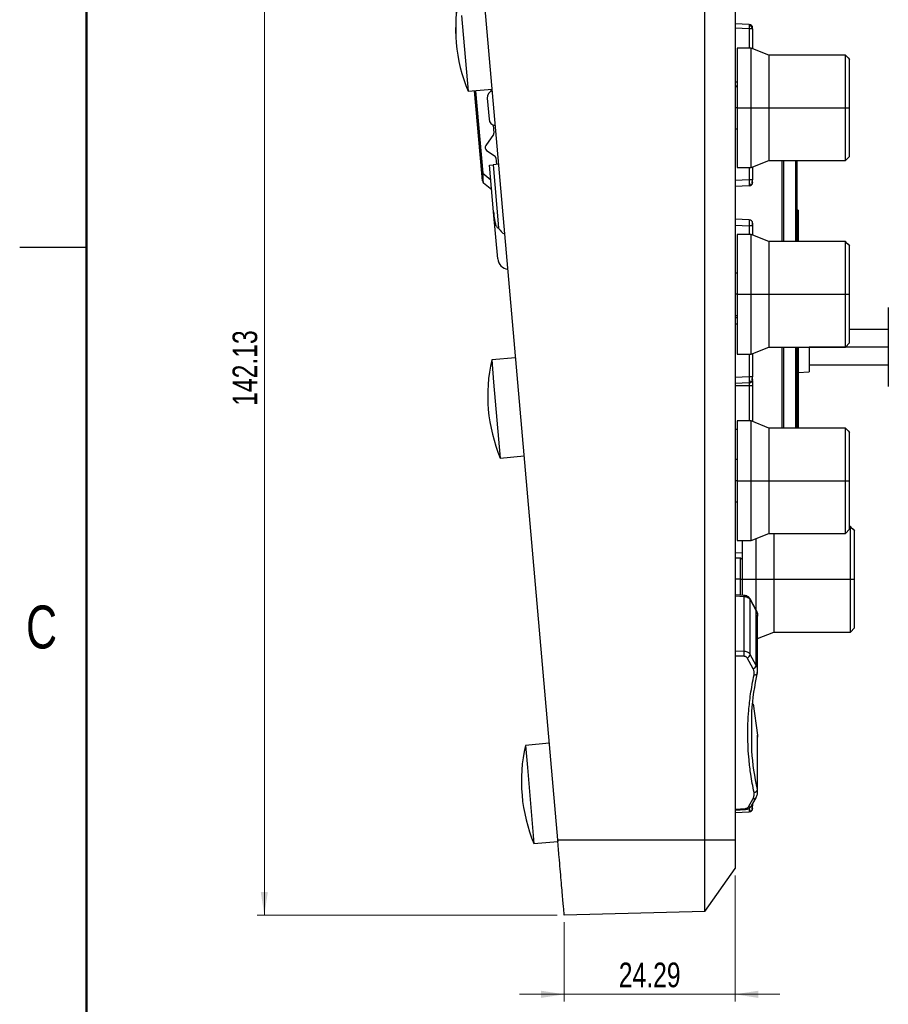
# Model space of a CAD drawing. Header units: millimetres. Extents: x 3 to 556, y 3 to 429.
# Tile 2 of 20: x 3 to 127, y 216 to 356. Entities that reach past the tile are written whole.
import ezdxf

# ---------------------------------------------------------------- set-up
doc = ezdxf.new("R2010")
doc.units = ezdxf.units.MM
doc.header["$PDSIZE"] = -1
doc.styles.add('SLDTEXTSTYLE0', font='TXT', dxfattribs={"width": 0.75})
doc.dimstyles.new('SLDDIMSTYLE1', dxfattribs={"dimtxt": 3.5, "dimasz": 3.302, "dimexe": 0, "dimexo": 0.0625, "dimgap": 0.875, "dimtad": 1, "dimrnd": 1e-09, "dimzin": 12, "dimdsep": 46, "dimtxsty": 'SLDTEXTSTYLE0', "dimsah": 1, "dimcen": 0.09, "dimadec": 0, "dimazin": 3, "dimtfac": 1, "dimtofl": 0, "dimtmove": 0, "dimatfit": 3, "dimfxl": 1, "dimfrac": 2, "dimtolj": 1, "dimtzin": 12, "dimarcsym": 0})
doc.dimstyles.new('SLDDIMSTYLE2', dxfattribs={"dimtxt": 3.5, "dimasz": 3.302, "dimexe": 0, "dimexo": 0.0625, "dimgap": 0.875, "dimtad": 1, "dimdec": 4, "dimzin": 12, "dimdsep": 46, "dimtxsty": 'SLDTEXTSTYLE0', "dimsah": 1, "dimcen": 0.09, "dimazin": 3, "dimtfac": 1, "dimtofl": 0, "dimtmove": 0, "dimatfit": 3, "dimfxl": 1, "dimfrac": 2, "dimtolj": 1, "dimtzin": 12, "dimarcsym": 0})
doc.dimstyles.new('SLDDIMSTYLE3', dxfattribs={"dimtxt": 3.5, "dimasz": 3.302, "dimexe": 0, "dimexo": 0.0625, "dimgap": 0.875, "dimtad": 1, "dimrnd": 1e-09, "dimzin": 12, "dimdsep": 46, "dimtxsty": 'SLDTEXTSTYLE0', "dimsah": 1, "dimcen": 0.09, "dimadec": 0, "dimazin": 3, "dimtfac": 1, "dimtmove": 0, "dimatfit": 0, "dimfxl": 1, "dimfrac": 2, "dimtolj": 1, "dimtzin": 12, "dimarcsym": 0})

# ---------------------------------------------------------------- blocks, each defined once
blk = doc.blocks.new('_D_2')
at = {"color": 7, "linetype": 'Continuous', "lineweight": 0}
for p, q in [((65.26, 353.95), (65.26, 400.34)), ((177.18, 315.25), (177.18, 400.34)), ((65.26, 399.34), (177.18, 399.34))]:
    blk.add_line(p, q, dxfattribs=at)
at = {"color": 7, "linetype": 'Continuous', "lineweight": 18}
for points in [[(65.26, 399.34), (68.56, 398.83), (68.56, 399.84)], [(177.18, 399.34), (173.88, 399.84), (173.88, 398.83)]]:
    blk.add_solid(points, dxfattribs=at)
at = {"color": 7, "linetype": 'Continuous', "lineweight": 18, "insert": (114.7, 403.85), "char_height": 3.5, "attachment_point": 1, "rotation": 0.0004, "style": 'SLDTEXTSTYLE0'}
blk.add_mtext('111.92', dxfattribs=at)
blk = doc.blocks.new('_D_3')
at = {"color": 7, "linetype": 'Continuous', "lineweight": 0}
for p, q in [((104.91, 361.17), (104.91, 388.27)), ((69.06, 361.16), (66.83, 386.61))]:
    blk.add_line(p, q, dxfattribs=at)
at = {"color": 7, "linetype": 'Continuous', "lineweight": 18}
blk.add_arc((104.91, -48.62), 435.89, 90, 95, dxfattribs=at)
for points in [[(104.91, 387.27), (101.61, 387.77), (101.61, 386.75)], [(66.92, 385.61), (70.25, 385.38), (70.17, 386.39)]]:
    blk.add_solid(points, dxfattribs=at)
at = {"color": 7, "linetype": 'Continuous', "lineweight": 18, "insert": (82.84, 391.23), "char_height": 3.5, "attachment_point": 1, "rotation": 2.5823, "style": 'SLDTEXTSTYLE0'}
blk.add_mtext('5°', dxfattribs=at)
blk = doc.blocks.new('_D_4')
at = {"color": 7, "linetype": 'Continuous', "lineweight": 0}
for p, q in [((104.91, 234.63), (104.91, 216.74)), ((80.62, 228), (80.62, 216.74)), ((80.62, 217.74), (74.27, 217.74)), ((80.62, 217.74), (104.91, 217.74)), ((104.91, 217.74), (111.26, 217.74))]:
    blk.add_line(p, q, dxfattribs=at)
at = {"color": 7, "linetype": 'Continuous', "lineweight": 18}
for points in [[(80.62, 217.74), (77.32, 218.25), (77.32, 217.23)], [(104.91, 217.74), (108.21, 217.23), (108.21, 218.25)]]:
    blk.add_solid(points, dxfattribs=at)
at = {"color": 7, "linetype": 'Continuous', "lineweight": 18, "insert": (88.38, 222.25), "char_height": 3.5, "attachment_point": 1, "style": 'SLDTEXTSTYLE0'}
blk.add_mtext('24.29', dxfattribs=at)
blk = doc.blocks.new('_D_5')
at = {"color": 7, "linetype": 'Continuous', "lineweight": 0}
for p, q in [((67.19, 371.13), (36.97, 371.13)), ((37.97, 371.13), (37.97, 229)), ((79.62, 229), (36.97, 229))]:
    blk.add_line(p, q, dxfattribs=at)
at = {"color": 7, "linetype": 'Continuous', "lineweight": 18}
for points in [[(37.97, 371.13), (37.46, 367.83), (38.47, 367.83)], [(37.97, 229), (38.47, 232.3), (37.46, 232.3)]]:
    blk.add_solid(points, dxfattribs=at)
at = {"color": 7, "linetype": 'Continuous', "lineweight": 18, "insert": (33.45, 301.37), "char_height": 3.5, "attachment_point": 1, "rotation": 90, "style": 'SLDTEXTSTYLE0'}
blk.add_mtext('142.13', dxfattribs=at)

msp = doc.modelspace()

# ---------------------------------------------------------------- linework, layer by layer
at = {"color": 7, "linetype": 'Continuous', "lineweight": 50}
msp.add_line((12.7, 12.7), (12.7, 419.1), dxfattribs=at)
at = {"color": 7, "linetype": 'Continuous', "lineweight": 25}
for p, q in [((79.68847, 239.67145), (69.14652, 360.16651)), ((100.6312, 239.67145), (100.6312, 360.16651)), ((104.91092, 360.16651), (104.91092, 239.67145)), ((66.0231, 356.85669), (66.96688, 346.06929)), ((106.92837, 355.56817), (104.91092, 355.63862)), ((107.41092, 354.96854), (106.92837, 354.96854)), ((107.41092, 354.96854), (107.41092, 352.14116)), ((107.21092, 352.22116), (105.21092, 352.22116)), ((105.21092, 352.22116), (105.21092, 343.72116)), ((109.71092, 351.22116), (107.21092, 352.22116)), ((107.21092, 343.72116), (107.21092, 352.22116)), ((120.61092, 351.22116), (109.71092, 351.22116)), ((109.71092, 351.22116), (109.71092, 343.72116)), ((120.71092, 351.12116), (120.61092, 351.22116)), ((120.61092, 343.72116), (120.61092, 351.22116)), ((120.71092, 351.10425), (120.71092, 351.12116)), ((121.21092, 343.72116), (121.21092, 350.60302)), ((66.96688, 346.06929), (70.35394, 346.36561)), ((68.89007, 334.41337), (67.86345, 346.14773)), ((105.21092, 346.81418), (104.91092, 346.8037)), ((105.21092, 346.72116), (104.91092, 346.72116)), ((105.21092, 346.72116), (104.91092, 346.72116)), ((69.66157, 345.10046), (69.92304, 342.11187)), ((105.21092, 343.72116), (107.21092, 343.72116)), ((105.21092, 343.72116), (105.21092, 335.22116)), ((107.21092, 335.22116), (107.21092, 343.72116)), ((107.21092, 343.72116), (109.71092, 343.72116)), ((109.71092, 343.72116), (109.71092, 336.22116)), ((109.71092, 343.72116), (120.61092, 343.72116)), ((120.61092, 336.22116), (120.61092, 343.72116)), ((120.61092, 343.72116), (121.21092, 343.72116)), ((121.21092, 336.82116), (121.21092, 343.72116)), ((70.49661, 341.29272), (70.59939, 340.11793)), ((104.91092, 340.72116), (105.21092, 340.72116)), ((104.91092, 340.72116), (105.21092, 340.72116)), ((70.54628, 339.91971), (69.46176, 338.37085)), ((69.58454, 337.67448), (70.77875, 336.83829)), ((70.90554, 336.61869), (70.98765, 335.68018)), ((107.21092, 335.22116), (109.71092, 336.22116)), ((109.71092, 336.22116), (120.61092, 336.22116)), ((113.71092, 336.22116), (113.71092, 324.72116)), ((120.61092, 336.22116), (121.21092, 336.82116)), ((69.99145, 335.59303), (70.48955, 335.63661)), ((70.57493, 328.92378), (69.99145, 335.59303)), ((71.2865, 335.70633), (70.48955, 335.63661)), ((70.48955, 335.63661), (71.27536, 326.65474)), ((105.21092, 335.22116), (107.21092, 335.22116)), ((107.41092, 335.30116), (107.41092, 333.47348)), ((68.89007, 334.41337), (69.03596, 334.42614)), ((68.98252, 333.35675), (68.89007, 334.41337)), ((107.41092, 333.47348), (106.92837, 333.47348)), ((107.3804, 333.45172), (107.38781, 333.47348)), ((70.30059, 332.05958), (69.15922, 333.01731)), ((106.92837, 332.624), (104.91092, 332.55355)), ((106.93383, 332.68853), (106.92837, 332.624)), ((71.15934, 322.24402), (70.57493, 328.92378)), ((113.88875, 329.17116), (113.71092, 329.17116)), ((113.88875, 329.17116), (113.88875, 324.72116)), ((106.92837, 327.81832), (104.91092, 327.88877)), ((107.41092, 326.96884), (106.92837, 326.96884)), ((107.41092, 326.96884), (107.41092, 325.64116)), ((107.21092, 325.72116), (105.21092, 325.72116)), ((105.21092, 325.72116), (105.21092, 317.22116)), ((109.71092, 324.72116), (107.21092, 325.72116)), ((107.21092, 317.22116), (107.21092, 325.72116)), ((120.61092, 324.72116), (109.71092, 324.72116)), ((109.71092, 324.72116), (109.71092, 317.22116)), ((120.71092, 324.62116), (120.61092, 324.72116)), ((120.61092, 317.22116), (120.61092, 324.72116)), ((12.7, 323.85), (3.175, 323.85)), ((120.71092, 324.60425), (120.71092, 324.62116)), ((121.21092, 317.22116), (121.21092, 324.10302)), ((105.21092, 320.22116), (104.91092, 320.22116)), ((105.21092, 320.22116), (104.91092, 320.22116)), ((105.21092, 317.22116), (107.21092, 317.22116)), ((105.21092, 317.22116), (105.21092, 308.72116)), ((107.21092, 308.72116), (107.21092, 317.22116)), ((107.21092, 317.22116), (109.71092, 317.22116)), ((109.71092, 317.22116), (109.71092, 309.72116)), ((109.71092, 317.22116), (120.61092, 317.22116)), ((120.61092, 309.72116), (120.61092, 317.22116)), ((120.61092, 317.22116), (121.21092, 317.22116)), ((121.21092, 310.32116), (121.21092, 317.22116)), ((126.71092, 315.33077), (126.71092, 304.11155)), ((104.91092, 314.22116), (105.21092, 314.22116)), ((104.91092, 314.22116), (105.21092, 314.22116)), ((105.21092, 313.8783), (104.91092, 313.88877)), ((126.71092, 312.22116), (121.21092, 312.22116)), ((107.21092, 308.72116), (109.71092, 309.72116)), ((109.71092, 309.72116), (120.61092, 309.72116)), ((113.71092, 309.72116), (113.71092, 298.22116)), ((113.88875, 309.72116), (113.88875, 298.22116)), ((115.45932, 309.72116), (115.45932, 306.22116)), ((120.61092, 309.72116), (121.21092, 310.32116)), ((73.69297, 308.2003), (70.30591, 307.90397)), ((70.30591, 307.90397), (70.58231, 304.74464)), ((105.21092, 308.72116), (107.21092, 308.72116)), ((107.41092, 308.80116), (107.41092, 305.47348)), ((115.45932, 307.22116), (126.71092, 307.22116)), ((107.41092, 305.47348), (106.92837, 305.47348)), ((113.88875, 306.08769), (115.45932, 306.22116)), ((70.58231, 304.74464), (71.52609, 293.95724)), ((106.92837, 304.624), (104.91092, 304.55355)), ((106.93383, 304.68853), (106.92837, 304.624)), ((107.41092, 304.22116), (106.92837, 304.22116)), ((107.41092, 304.98117), (107.41092, 304.22116)), ((107.41092, 304.22116), (107.41092, 299.14116)), ((104.91092, 298.05355), (105.21092, 298.06403)), ((107.21092, 299.22116), (105.21092, 299.22116)), ((105.21092, 299.22116), (105.21092, 290.72116)), ((109.71092, 298.22116), (107.21092, 299.22116)), ((107.21092, 290.72116), (107.21092, 299.22116)), ((120.61092, 298.22116), (109.71092, 298.22116)), ((109.71092, 298.22116), (109.71092, 290.72116)), ((120.71092, 298.12116), (120.61092, 298.22116)), ((120.61092, 290.72116), (120.61092, 298.22116)), ((120.71092, 298.10425), (120.71092, 298.12116)), ((121.21092, 290.72116), (121.21092, 297.60302)), ((71.52609, 293.95724), (74.91315, 294.25357)), ((105.21092, 293.72116), (104.91092, 293.72116)), ((105.21092, 293.72116), (104.91092, 293.72116)), ((105.21092, 290.72116), (107.21092, 290.72116)), ((105.21092, 290.72116), (105.21092, 282.22116)), ((107.21092, 282.22116), (107.21092, 290.72116)), ((107.21092, 290.72116), (109.71092, 290.72116)), ((109.71092, 290.72116), (109.71092, 283.22116)), ((109.71092, 290.72116), (120.61092, 290.72116)), ((120.61092, 283.22116), (120.61092, 290.72116)), ((120.61092, 290.72116), (121.21092, 290.72116)), ((121.21092, 283.82116), (121.21092, 290.72116)), ((104.91092, 287.72116), (105.21092, 287.72116)), ((104.91092, 287.72116), (105.21092, 287.72116)), ((121.31092, 284.22116), (121.21092, 284.22116)), ((121.41092, 284.12116), (121.31092, 284.22116)), ((121.31092, 276.72116), (121.31092, 284.22116)), ((121.41092, 284.10425), (121.41092, 284.12116)), ((107.21092, 282.22116), (109.71092, 283.22116)), ((109.71092, 283.22116), (120.61092, 283.22116)), ((110.41092, 283.22116), (110.41092, 276.72116)), ((120.61092, 283.22116), (121.21092, 283.82116)), ((121.91092, 276.72116), (121.91092, 283.60302)), ((105.21092, 282.22116), (107.21092, 282.22116)), ((105.91092, 282.22116), (105.91092, 276.72116)), ((107.91092, 276.72116), (107.91092, 282.50116)), ((105.71092, 279.72116), (104.91092, 279.72116)), ((105.71092, 279.72116), (104.91092, 279.72116)), ((105.91092, 279.52116), (105.71092, 279.72116)), ((105.91092, 279.52116), (105.71092, 279.72116)), ((105.71092, 276.72116), (105.71092, 279.72116)), ((105.81496, 279.61712), (105.91092, 279.62047)), ((105.71092, 274.46962), (105.71092, 276.72116)), ((105.91092, 276.72116), (107.91092, 276.72116)), ((105.91092, 276.72116), (105.91092, 274.45603)), ((107.91092, 272.23416), (107.91092, 276.72116)), ((107.91092, 276.72116), (110.41092, 276.72116)), ((110.41092, 276.72116), (110.41092, 269.22116)), ((110.41092, 276.72116), (121.31092, 276.72116)), ((121.31092, 269.22116), (121.31092, 276.72116)), ((121.31092, 276.72116), (121.91092, 276.72116)), ((121.91092, 269.82116), (121.91092, 276.72116)), ((106.2117, 274.43559), (104.91092, 274.52397)), ((106.20833, 266.47893), (106.20833, 274.28964)), ((107.9043, 272.34935), (107.0549, 273.93574)), ((107.08092, 266.03721), (107.08092, 273.82637)), ((107.08092, 273.82637), (107.93032, 272.23998)), ((107.93032, 264.49277), (107.93032, 272.23998)), ((108.12499, 271.45857), (108.10547, 271.61398)), ((108.12531, 263.75201), (108.12531, 271.49221)), ((108.12531, 268.30692), (110.41092, 269.22116)), ((110.41092, 269.22116), (121.31092, 269.22116)), ((121.31092, 269.22116), (121.91092, 269.82116)), ((107.93032, 264.49277), (107.08092, 266.03721)), ((107.48095, 264.01278), (106.63155, 265.55722)), ((108.04501, 263.29185), (108.12527, 263.76261)), ((108.09238, 263.44163), (108.10144, 263.74069)), ((107.46622, 259.00895), (108.09222, 254.57681)), ((78.48654, 253.40959), (75.09947, 253.11326)), ((108.09222, 246.83623), (108.09222, 254.57681)), ((108.09222, 254.57681), (108.10046, 254.27158)), ((108.12453, 254.26087), (108.0963, 254.42589)), ((108.12457, 246.53164), (108.12457, 254.2719)), ((75.09947, 253.11326), (75.37588, 249.95394)), ((75.37588, 249.95394), (76.31965, 239.16653)), ((106.83972, 244.4), (107.47548, 245.55528)), ((107.26032, 244.51228), (107.89608, 245.66755)), ((104.91092, 243.91797), (106.42157, 244.02061)), ((104.91092, 243.58555), (106.92837, 243.656)), ((106.93383, 243.72053), (106.92837, 243.656)), ((107.41092, 244.78594), (107.41092, 244.50548)), ((76.31965, 239.16653), (79.70672, 239.46286)), ((79.68847, 239.67145), (79.70672, 239.46286)), ((79.68847, 239.67145), (100.6312, 239.67145)), ((100.6312, 239.67145), (104.91092, 239.67145)), ((100.6312, 229.52118), (104.91092, 235.63325)), ((100.6312, 229.52118), (80.62234, 228.99723))]:
    msp.add_line(p, q, dxfattribs=at)
at = {"color": 8, "linetype": 'Continuous', "lineweight": 25}
for p, q in [((106.92837, 354.96854), (104.91092, 355.03899)), ((106.92837, 354.96854), (106.92837, 352.22116)), ((104.91092, 347.40334), (105.21092, 347.41381)), ((68.00934, 346.16049), (69.03596, 334.42614)), ((70.23088, 346.09192), (70.20805, 346.35285)), ((105.21092, 343.72116), (104.91092, 343.72116)), ((111.60676, 324.72116), (111.60676, 336.22116)), ((111.7893, 336.22116), (111.7893, 324.72116)), ((113.56447, 324.72116), (113.56447, 336.22116)), ((106.92837, 335.22116), (106.92837, 333.47348)), ((69.03596, 334.42614), (70.17733, 333.46842)), ((106.92837, 333.47348), (104.91092, 333.40421)), ((104.91092, 327.03929), (106.92837, 326.96884)), ((106.92837, 326.96884), (106.92837, 325.72116)), ((105.21092, 317.22116), (104.91092, 317.22116)), ((104.91092, 313.03929), (105.21092, 313.02882)), ((111.60676, 298.22116), (111.60676, 309.72116)), ((111.7893, 309.72116), (111.7893, 298.22116)), ((113.56447, 298.22116), (113.56447, 309.72116)), ((126.71092, 309.72116), (115.45932, 309.72116)), ((106.92837, 308.72116), (106.92837, 305.47348)), ((106.92837, 305.47348), (104.91092, 305.40421)), ((106.92837, 304.22116), (104.91092, 304.22116)), ((106.92837, 304.63143), (106.92837, 304.22116)), ((106.92837, 304.22116), (106.92837, 299.22116)), ((105.21092, 290.72116), (104.91092, 290.72116)), ((105.91092, 280.47055), (104.91092, 280.43621)), ((105.71092, 276.72116), (104.91092, 276.72116)), ((105.71092, 276.72116), (105.91092, 276.72116)), ((104.91092, 274.37778), (106.20833, 274.28964)), ((106.20833, 266.47893), (104.91092, 266.503)), ((106.19526, 265.77269), (104.91092, 265.79653)), ((108.10094, 246.51368), (108.09222, 246.83623)), ((104.91092, 244.0646), (106.40513, 244.16612)), ((107.41092, 244.50548), (107.25452, 244.50548))]:
    msp.add_line(p, q, dxfattribs=at)
at = {"color": 7, "linetype": 'Continuous', "lineweight": 25, "flags": 128}
for points in [[(120.71092, 351.10425), (120.99093, 350.82358), (121.21092, 350.60302)], [(120.71092, 324.60425), (120.99093, 324.32358), (121.21092, 324.10302)], [(120.71092, 298.10425), (120.99093, 297.82358), (121.21092, 297.60302)], [(121.41092, 284.10425), (121.69093, 283.82358), (121.91092, 283.60302)], [(107.9043, 272.34935), (107.92215, 272.30442), (107.93032, 272.23998)], [(107.61544, 263.14108), (107.70942, 263.13982), (107.7993, 263.1516), (107.88178, 263.17599), (107.95383, 263.21208), (108.0128, 263.25855), (108.05651, 263.31369), (108.08337, 263.37548), (108.09238, 263.44163)], [(107.89608, 245.66755), (107.91503, 245.71451), (107.92315, 245.77888)]]:
    msp.add_lwpolyline(points, dxfattribs=at)
at = {"color": 8, "linetype": 'Continuous', "lineweight": 25, "flags": 128}
for points in [[(107.05553, 273.93455), (107.07275, 273.89081), (107.08092, 273.82637)], [(107.47548, 245.55528), (107.56399, 245.53918), (107.64859, 245.53669), (107.72616, 245.54792), (107.79385, 245.57244), (107.84916, 245.60936), (107.89006, 245.6573), (107.89608, 245.66755)], [(106.83972, 244.4), (106.92823, 244.3839), (107.01282, 244.38142), (107.0904, 244.39264), (107.15809, 244.41717), (107.2134, 244.45408), (107.2543, 244.50203), (107.26032, 244.51228)]]:
    msp.add_lwpolyline(points, dxfattribs=at)
at = {"color": 7, "linetype": 'Continuous', "lineweight": 25}
for centre, radius, start, end in [((87.99685, 354.93591), 22.82273, 167.1388198, 202.8611802), ((106.91092, 355.06848), 0.5, 0, 88), ((70.65776, 345.18761), 1, 106.536959, 185), ((70.91923, 342.19903), 1, 185, 263.463041), ((70.30053, 340.09178), 0.3, 325, 5), ((69.87133, 338.08406), 0.5, 145, 235), ((70.60668, 336.59254), 0.3, 5, 55), ((69.48061, 333.40033), 0.5, 185, 230), ((106.91092, 333.1237), 0.5, 272, 0), ((106.91092, 327.31863), 0.5, 0, 88), ((72.75325, 322.38347), 1.6, 185, 264.1930771), ((92.55606, 302.82386), 22.82273, 167.1388198, 202.8611802), ((106.91092, 305.1237), 0.5, 272, 0), ((100.09374, 266.23889), 6.11931, 355.6307292, 2.2480716), ((106.50457, 266.12645), 0.58322, 282.5757926, 351.1980278), ((107.35397, 264.58201), 0.58322, 282.5757926, 351.1980277), ((97.34963, 248.03316), 22.82273, 167.1388198, 202.8611802), ((107.6043, 246.92613), 0.49614, 271.267556, 349.5605759), ((106.91092, 244.1557), 0.5, 272, 0)]:
    msp.add_arc(centre, radius, start, end, dxfattribs=at)
at = {"color": 8, "linetype": 'Continuous', "lineweight": 25}
for centre, radius, start, end in [((105.04714, 274.38945), 1.16547, 355.0870498, 2.2690049), ((107.20183, 244.18252), 0.79687, 181.1790954, 191.7230451)]:
    msp.add_arc(centre, radius, start, end, dxfattribs=at)
at = {"color": 7, "linetype": 'Continuous', "lineweight": 25}
msp.add_ellipse((69.29573, 335.51358), major_axis=(0.12076, 2.50313), ratio=0.091930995, start_param=2.024633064, end_param=3.071830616, dxfattribs=at)
for points, knots in [([(107.40431, 354.96684), (107.39879, 354.9781), (107.38719, 355.00182), (107.35353, 355.06336), (107.30658, 355.14097), (107.24572, 355.23045), (107.1735, 355.32255), (107.09315, 355.40745), (107.00852, 355.47875), (106.95204, 355.50777), (106.92383, 355.52226)], [0, 0, 0, 0, 0.0969652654, 0.2041428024, 0.3212625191, 0.4473431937, 0.5807030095, 0.7190464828, 0.8597099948, 1, 1, 1, 1]), ([(106.92837, 355.56817), (106.93037, 355.55946), (106.9344, 355.54191), (106.93635, 355.40638), (106.93479, 355.24121), (106.93171, 355.08884), (106.92949, 355.00873), (106.92837, 354.96854)], [0, 0, 0, 0, 0.244447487, 0.492382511, 0.743805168, 0.871459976, 1, 1, 1, 1]), ([(107.40431, 354.96854), (107.40429, 354.98046), (107.40425, 355.00433), (107.40419, 355.03878), (107.40414, 355.07099), (107.4041, 355.08898), (107.40408, 355.09799)], [0, 0, 0, 0, 0.249160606, 0.498856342, 0.749134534, 1, 1, 1, 1]), ([(107.38075, 333.10381), (107.36779, 333.11062), (107.34056, 333.12495), (107.29966, 333.17841), (107.27822, 333.20644)], [0, 0, 0, 0, 0.475618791, 1, 1, 1, 1]), ([(107.37967, 333.10149), (107.37971, 333.12724), (107.3798, 333.17872), (107.37993, 333.27115), (107.38006, 333.37026), (107.38014, 333.43908), (107.38018, 333.47348)], [0, 0, 0, 0, 0.2503555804, 0.5004692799, 0.7503417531, 1, 1, 1, 1]), ([(107.37979, 333.15246), (107.37985, 333.19232), (107.37998, 333.28729), (107.38011, 333.40822), (107.38018, 333.4784)], [0, 0, 0, 0, 0.419653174, 1, 1, 1, 1]), ([(107.41092, 333.15298), (107.41092, 333.14858), (107.41092, 333.12738), (107.41092, 333.12532), (107.41092, 333.1237)], [0, 0, 0, 0, 0.207670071, 1, 1, 1, 1]), ([(106.92397, 332.68764), (106.95567, 332.69012), (107.0205, 332.6952), (107.11478, 332.72528), (107.20425, 332.77118), (107.25352, 332.81515), (107.27822, 332.83719)], [0, 0, 0, 0, 0.238397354, 0.487599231, 0.743186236, 1, 1, 1, 1]), ([(107.11463, 332.90078), (107.14433, 332.87769), (107.2022, 332.83268), (107.27811, 332.82754), (107.33973, 332.86412), (107.36714, 332.92308), (107.38019, 332.95113)], [0, 0, 0, 0, 0.2755325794, 0.5370554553, 0.7797451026, 1, 1, 1, 1]), ([(70.57493, 328.92378), (70.59811, 328.66809), (70.63716, 328.23735), (70.72385, 327.62441), (70.8232, 327.18948), (70.9584, 326.8795), (71.07803, 326.72415), (71.19326, 326.66058), (71.25302, 326.65633), (71.27536, 326.65474)], [0, 0, 0, 0, 0.295321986, 0.497523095, 0.71393615, 0.808142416, 0.903395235, 0.963883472, 1, 1, 1, 1]), ([(106.92837, 327.81832), (106.93044, 327.80555), (106.93457, 327.77997), (106.93651, 327.58397), (106.93461, 327.30324), (106.93045, 327.08037), (106.92837, 326.96884)], [0, 0, 0, 0, 0.249451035, 0.499259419, 0.749438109, 1, 1, 1, 1]), ([(107.38018, 326.96392), (107.38011, 327.03298), (107.37996, 327.17112), (107.37973, 327.34627), (107.3795, 327.4692), (107.37935, 327.48552), (107.37927, 327.49368)], [0, 0, 0, 0, 0.2497457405, 0.4996550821, 0.7497485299, 1, 1, 1, 1]), ([(71.27536, 326.65474), (71.42181, 326.42595), (71.62695, 326.10548), (71.97505, 325.85117), (72.11685, 325.82409), (72.15167, 325.81744)], [0, 0, 0, 0, 0.653100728, 0.914805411, 1, 1, 1, 1]), ([(107.41092, 327.31863), (107.41092, 327.31708), (107.41092, 327.3138), (107.41092, 327.28462), (107.41092, 327.23418), (107.41092, 327.16244), (107.41092, 327.07372), (107.41092, 327.00528), (107.41092, 326.96884)], [0, 0, 0, 0, 0.136044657, 0.288208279, 0.467177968, 0.626797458, 0.801316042, 1, 1, 1, 1]), ([(107.38075, 305.10381), (107.36779, 305.11062), (107.34056, 305.12495), (107.29966, 305.17841), (107.27822, 305.20644)], [0, 0, 0, 0, 0.475619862, 1, 1, 1, 1]), ([(107.37967, 305.10149), (107.37971, 305.12724), (107.3798, 305.17872), (107.37993, 305.27115), (107.38006, 305.37026), (107.38014, 305.43908), (107.38018, 305.47348)], [0, 0, 0, 0, 0.250355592, 0.500469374, 0.750341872, 1, 1, 1, 1]), ([(107.37983, 305.15248), (107.37988, 305.19232), (107.38, 305.28728), (107.38012, 305.40821), (107.38019, 305.4784)], [0, 0, 0, 0, 0.419582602, 1, 1, 1, 1]), ([(107.41092, 305.15298), (107.41092, 305.14858), (107.41092, 305.12738), (107.41092, 305.12532), (107.41092, 305.1237)], [0, 0, 0, 0, 0.207344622, 1, 1, 1, 1]), ([(106.92397, 304.68764), (106.95567, 304.69012), (107.0205, 304.6952), (107.11478, 304.72528), (107.20425, 304.77118), (107.25352, 304.81515), (107.27822, 304.83719)], [0, 0, 0, 0, 0.238397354, 0.487599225, 0.743186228, 1, 1, 1, 1]), ([(107.11463, 304.90078), (107.14433, 304.87769), (107.2022, 304.83268), (107.27811, 304.82754), (107.33973, 304.86412), (107.36714, 304.92308), (107.38019, 304.95113)], [0, 0, 0, 0, 0.275532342, 0.537055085, 0.779744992, 1, 1, 1, 1]), ([(107.05779, 273.93028), (107.01272, 273.99969), (106.92363, 274.13688), (106.70873, 274.294), (106.46316, 274.40259), (106.2906, 274.42498), (106.20587, 274.43597)], [0, 0, 0, 0, 0.260468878, 0.514836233, 0.761766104, 1, 1, 1, 1]), ([(106.20833, 274.28964), (106.29637, 274.27988), (106.48729, 274.25874), (106.73979, 274.15793), (106.95514, 274.01151), (107.0379, 273.8897), (107.08092, 273.82637)], [0, 0, 0, 0, 0.232553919, 0.504309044, 0.742303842, 1, 1, 1, 1]), ([(108.0837, 271.78726), (108.07951, 271.84016), (108.06637, 272.0064), (107.98165, 272.1616), (107.92389, 272.2674)], [0, 0, 0, 0, 0.318269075, 1, 1, 1, 1]), ([(107.93032, 272.23998), (108.01266, 272.06596), (108.12896, 271.82014), (108.10793, 271.56661), (108.10179, 271.49257)], [0, 0, 0, 0, 0.707935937, 1, 1, 1, 1]), ([(107.08092, 266.03721), (107.04901, 266.08566), (106.97979, 266.19075), (106.79762, 266.32862), (106.53716, 266.44542), (106.32218, 266.46732), (106.20833, 266.47893)], [0, 0, 0, 0, 0.19943498, 0.432639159, 0.699527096, 1, 1, 1, 1]), ([(106.63155, 265.55722), (106.61096, 265.58699), (106.56914, 265.64743), (106.46609, 265.71357), (106.34, 265.76092), (106.24607, 265.76856), (106.19526, 265.77269)], [0, 0, 0, 0, 0.2482988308, 0.5041111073, 0.7317782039, 1, 1, 1, 1]), ([(107.61527, 246.43011), (107.44761, 247.28841), (107.14759, 248.82432), (106.8989, 250.94738), (106.76336, 252.806), (106.71705, 254.51838), (106.7444, 256.28664), (106.86196, 258.21844), (107.11516, 260.53865), (107.43823, 262.21923), (107.61544, 263.14108)], [0, 0, 0, 0, 0.155680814, 0.278588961, 0.381987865, 0.489124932, 0.585070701, 0.698116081, 0.834408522, 1, 1, 1, 1]), ([(107.30901, 255.11912), (107.28726, 256.04507), (107.222, 258.8227), (107.74424, 261.59411), (108.09238, 263.44163)], [0, 0, 0, 0, 0.3333627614, 1, 1, 1, 1]), ([(107.61544, 263.14108), (107.63348, 263.30109), (107.66721, 263.60016), (107.54007, 263.88182), (107.48095, 264.01278)], [0, 0, 0, 0, 0.535049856, 1, 1, 1, 1]), ([(107.47548, 245.55528), (107.54311, 245.70917), (107.66955, 245.99687), (107.6325, 246.29258), (107.61527, 246.43011)], [0, 0, 0, 0, 0.534892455, 1, 1, 1, 1]), ([(107.85608, 245.613), (107.93627, 245.76504), (108.09739, 246.07054), (108.11527, 246.39876), (108.12426, 246.56364)], [0, 0, 0, 0, 0.4976849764, 1, 1, 1, 1]), ([(108.08152, 246.2325), (108.09105, 246.25638), (108.12775, 246.3483), (108.11234, 246.44333), (108.10094, 246.51368)], [0, 0, 0, 0, 0.2596960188, 1, 1, 1, 1]), ([(106.40513, 244.16612), (106.4488, 244.17148), (106.5435, 244.1831), (106.66894, 244.23433), (106.77626, 244.30783), (106.81802, 244.36848), (106.83972, 244.4)], [0, 0, 0, 0, 0.232670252, 0.504514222, 0.742513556, 1, 1, 1, 1]), ([(106.41578, 244.02023), (106.49979, 244.03108), (106.67084, 244.05317), (106.91453, 244.16001), (107.12844, 244.31461), (107.2182, 244.44987), (107.2636, 244.5183)], [0, 0, 0, 0, 0.238331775, 0.485271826, 0.739594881, 1, 1, 1, 1]), ([(106.92397, 243.71964), (106.95567, 243.72212), (107.0205, 243.7272), (107.11478, 243.75728), (107.20425, 243.80318), (107.25352, 243.84715), (107.27822, 243.86919)], [0, 0, 0, 0, 0.238397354, 0.487599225, 0.743186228, 1, 1, 1, 1]), ([(107.11463, 243.93278), (107.14433, 243.90969), (107.2022, 243.86468), (107.27811, 243.85954), (107.33973, 243.89612), (107.36714, 243.95508), (107.38019, 243.98313)], [0, 0, 0, 0, 0.275532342, 0.537055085, 0.779744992, 1, 1, 1, 1]), ([(107.38075, 244.13581), (107.36779, 244.14262), (107.34056, 244.15695), (107.29966, 244.21041), (107.27822, 244.23844)], [0, 0, 0, 0, 0.475619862, 1, 1, 1, 1]), ([(107.37967, 244.13349), (107.37971, 244.15924), (107.3798, 244.21072), (107.37993, 244.30315), (107.38006, 244.40226), (107.38014, 244.47108), (107.38018, 244.50548)], [0, 0, 0, 0, 0.250355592, 0.500469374, 0.750341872, 1, 1, 1, 1]), ([(107.37982, 244.17882), (107.37987, 244.22043), (107.37999, 244.31711), (107.38012, 244.44026), (107.38019, 244.5104)], [0, 0, 0, 0, 0.4304820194, 1, 1, 1, 1]), ([(107.37982, 244.17882), (107.37987, 244.22043), (107.37999, 244.31711), (107.38012, 244.44026), (107.38019, 244.5104)], [0, 0, 0, 0, 0.430482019, 1, 1, 1, 1]), ([(107.37982, 244.17882), (107.37987, 244.22043), (107.37999, 244.31711), (107.38012, 244.44026), (107.38019, 244.5104)], [0, 0, 0, 0, 0.4304820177, 1, 1, 1, 1]), ([(107.37982, 244.17882), (107.37987, 244.22043), (107.37999, 244.31711), (107.38012, 244.44026), (107.38019, 244.5104)], [0, 0, 0, 0, 0.430482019, 1, 1, 1, 1]), ([(107.41092, 244.18498), (107.41092, 244.18058), (107.41092, 244.15938), (107.41092, 244.15732), (107.41092, 244.1557)], [0, 0, 0, 0, 0.207344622, 1, 1, 1, 1]), ([(80.62234, 228.99723), (80.61974, 229.02695), (80.61454, 229.08637), (80.57419, 229.54764), (80.5104, 230.27676), (80.42353, 231.2697), (80.31575, 232.5016), (80.19036, 233.9348), (80.05042, 235.53431), (79.88273, 237.45099), (79.75935, 238.86121), (79.68847, 239.67145)], [0, 0, 0, 0, 0.10645195, 0.212909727, 0.319352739, 0.425807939, 0.532711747, 0.639625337, 0.747184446, 0.854745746, 1, 1, 1, 1]), ([(100.6312, 229.52118), (100.6312, 229.55932), (100.6312, 229.63559), (100.6312, 230.23783), (100.6312, 231.17764), (100.6312, 232.44845), (100.6312, 233.99724), (100.6312, 235.76247), (100.6312, 237.67902), (100.6312, 239.00723), (100.6312, 239.67145)], [0, 0, 0, 0, 0.124779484, 0.249582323, 0.374454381, 0.499409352, 0.624454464, 0.749582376, 0.874768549, 1, 1, 1, 1]), ([(104.91092, 239.67145), (104.91092, 239.14372), (104.91092, 238.0902), (104.91092, 236.75663), (104.91092, 235.81744), (104.91092, 235.69467), (104.91092, 235.63325)], [0, 0, 0, 0, 0.250532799, 0.500146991, 0.749914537, 1, 1, 1, 1])]:
    msp.add_open_spline(points, degree=3, knots=knots, dxfattribs=at)
at = {"color": 8, "linetype": 'Continuous', "lineweight": 25}
for points, knots in [([(106.92837, 333.47348), (106.93045, 333.3618), (106.93462, 333.13827), (106.93629, 332.86753), (106.93571, 332.71042), (106.93385, 332.68872), (106.93383, 332.68853)], [0, 0, 0, 0, 0.331832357, 0.664139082, 0.996937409, 1, 1, 1, 1]), ([(106.92837, 305.47348), (106.93045, 305.3618), (106.93462, 305.13827), (106.93629, 304.86753), (106.93571, 304.71042), (106.93385, 304.68872), (106.93383, 304.68853)], [0, 0, 0, 0, 0.331831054, 0.66413747, 0.996936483, 1, 1, 1, 1]), ([(108.10144, 263.74069), (108.10805, 263.8189), (108.1299, 264.07723), (108.01231, 264.32206), (107.93032, 264.49277)], [0, 0, 0, 0, 0.302744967, 1, 1, 1, 1]), ([(108.09222, 246.83623), (107.74411, 248.66648), (107.22196, 251.41173), (107.28725, 254.19234), (107.30901, 255.11912)], [0, 0, 0, 0, 0.666698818, 1, 1, 1, 1]), ([(106.93376, 244.18668), (106.9338, 244.18485), (106.93567, 244.07465), (106.93604, 243.903), (106.93571, 243.74242), (106.93385, 243.72072), (106.93383, 243.72053)], [0, 0, 0, 0, 0.00831288, 0.501517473, 0.99545317, 1, 1, 1, 1])]:
    msp.add_open_spline(points, degree=3, knots=knots, dxfattribs=at)
at = {"color": 7, "linetype": 'Continuous', "lineweight": 0}
msp.add_point((65.26097, 352.94678), dxfattribs=at)

# ---------------------------------------------------------------- texts
at = {"color": 7, "linetype": 'Continuous', "lineweight": 0, "insert": (6.2865, 272.98869), "char_height": 6.096, "attachment_point": 2, "style": 'SLDTEXTSTYLE0'}
msp.add_mtext('C', dxfattribs=at)

# ---------------------------------------------------------------- dimensions: what is measured, and where the dimension line sits
at = {"color": 7, "linetype": 'Continuous', "lineweight": 18}
for base, p1, p2, angle, picture, middle in [((177.18118, 399.33603), (65.26097, 352.94678), (177.18176, 314.25062), 0.0003899, '_D_2', (121.81333, 399.33565)), ((37.96529, 228.99723), (68.18736, 371.12967), (80.62234, 228.99723), 90, '_D_5', (37.96529, 308.48279))]:
    dim = msp.add_linear_dim(base=base, p1=p1, p2=p2, angle=angle, dimstyle='SLDDIMSTYLE1', dxfattribs=at)
    dim.commit()
    dim.dimension.update_dxf_attribs({"geometry": picture, "text_midpoint": middle, "dimtype": 160})
dim = msp.add_angular_dim_2l(base=(85.89756, 386.85496), line1=((104.91092, 360.16651), (104.91092, 239.67145)), line2=((79.68847, 239.67145), (69.14652, 360.16651)), dimstyle='SLDDIMSTYLE2', dxfattribs=at)
dim.commit()
dim.dimension.update_dxf_attribs({"geometry": '_D_3', "text_midpoint": (85.27215, 386.8272), "dimtype": 162})
dim = msp.add_linear_dim(base=(104.91092, 217.73964), p1=(80.62234, 228.99723), p2=(104.91092, 235.63325), dimstyle='SLDDIMSTYLE3', dxfattribs=at)
dim.commit()
dim.dimension.update_dxf_attribs({"geometry": '_D_4', "text_midpoint": (94.20005, 217.73964), "dimtype": 160})

doc.saveas('drawing.dxf')
